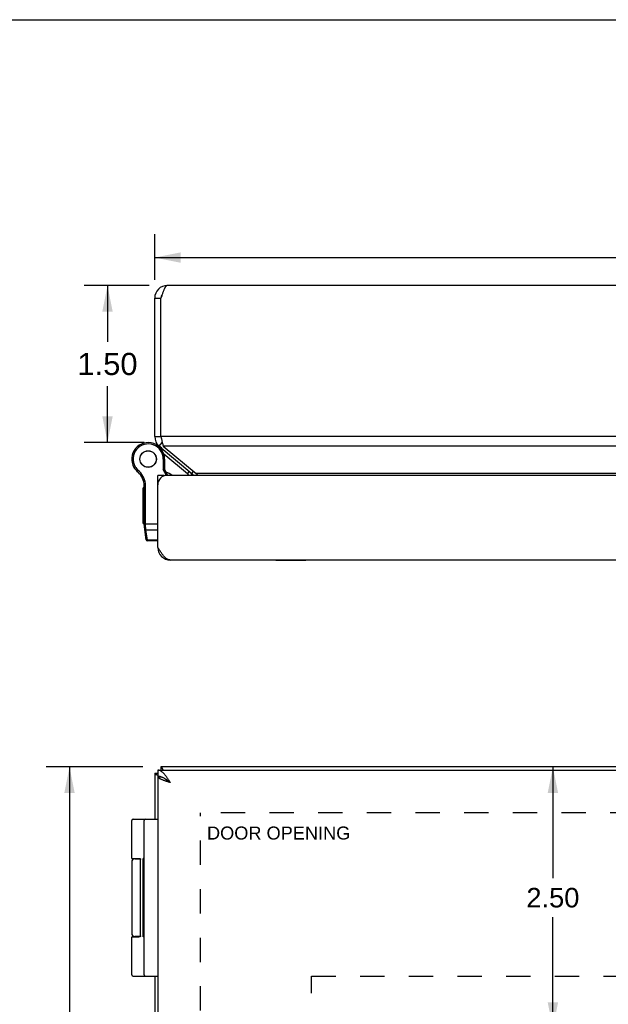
# Model space of a CAD drawing. Header units: inches. Extents: x 0 to 42.3, y 0 to 27.4.
# Tile 8 of 13: x 5 to 10.7, y 17.9 to 27.4. Entities that reach past the tile are written whole.
import ezdxf

# ---------------------------------------------------------------- set-up
doc = ezdxf.new("R2010")
doc.units = ezdxf.units.IN
doc.header["$LTSCALE"] = 2.325389
doc.header["$MEASUREMENT"] = 0
doc.linetypes.add('HIDDEN', pattern=[0.2, 0.1, -0.1])
doc.layers.get('0').update_dxf_attribs({"linetype": 'CONTINUOUS'})
for name, color, linetype in [('02___PRT_ALL_AXES', 7, 'CONTINUOUS'), ('06___PRT_ALL_SURFS', 7, 'CONTINUOUS'), ('DEFAULT_2', 8, 'HIDDEN'), ('DIMENSIONS', 7, 'CONTINUOUS')]:
    doc.layers.add(name, color=color, linetype=linetype)
doc.styles.get("Standard").update_dxf_attribs({"font": 'arial.ttf'})
doc.dimstyles.new('DIMSTYLE_1', dxfattribs={"dimtxt": 0.186528, "dimasz": 0.248705, "dimexe": 0.09, "dimexo": 0.07, "dimgap": 0.0375, "dimtad": 0, "dimtih": 1, "dimtoh": 1, "dimzin": 4, "dimdsep": 46, "dimtxsty": 'Standard', "dimblk": '_FILLED', "dimblk1": '_FILLED', "dimblk2": '_FILLED', "dimcen": 0.09, "dimazin": 1, "dimtfac": 1, "dimtofl": 0, "dimtmove": 0, "dimatfit": 3, "dimldrblk": '_FILLED', "dimfxl": 0, "dimtolj": 1, "dimtzin": 4, "dimarcsym": 0})
doc.dimstyles.new('DIMSTYLE_3', dxfattribs={"dimtxt": 0.211399, "dimasz": 0.248705, "dimexe": 0.09, "dimexo": 0.07, "dimgap": 0.0425, "dimtad": 0, "dimtih": 1, "dimtoh": 1, "dimzin": 4, "dimdsep": 46, "dimtxsty": 'Standard', "dimblk": '_FILLED', "dimblk1": '_FILLED', "dimblk2": '_FILLED', "dimcen": 0.09, "dimazin": 1, "dimtfac": 1, "dimtofl": 0, "dimtmove": 0, "dimatfit": 3, "dimldrblk": '_FILLED', "dimfxl": 0, "dimtolj": 1, "dimtzin": 4, "dimarcsym": 0})

# ---------------------------------------------------------------- blocks, each defined once
blk = doc.blocks.new('_FILLED')
at = {"color": 0, "linetype": 'ByBlock'}
blk.add_solid([(0, 0), (-1, 0.2), (-1, -0.2)], dxfattribs=at)
blk = doc.blocks.new('*D6')
at = {"layer": 'DIMENSIONS', "color": 2, "linetype": 'Continuous'}
for p, q in [((6.2243, 20.2099), (5.2997, 20.2099)), ((5.5236, 20.2099), (5.5236, 13.9213)), ((5.5236, 7.2099), (5.5236, 13.4985)), ((6.2243, 7.2099), (5.2997, 7.2099))]:
    blk.add_line(p, q, dxfattribs=at)
at = {"layer": 'DIMENSIONS', "color": 2, "linetype": 'Continuous', "xscale": 0.2487046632, "yscale": 0.2487046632, "zscale": 0.2487046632}
for p, rotation in [((5.5236, 20.2099), 90), ((5.5236, 7.2099), 270)]:
    blk.add_blockref('_FILLED', p, dxfattribs=dict(at, rotation=rotation))
at = {"layer": 'DIMENSIONS', "color": 2, "linetype": 'Continuous', "insert": (5.5236, 13.8156), "char_height": 0.2114, "width": 0.738718, "attachment_point": 2, "line_spacing_factor": 0.9}
blk.add_mtext('13.00', dxfattribs=at)
blk = doc.blocks.new('*D15')
at = {"layer": 'DIMENSIONS', "color": 2, "linetype": 'Continuous'}
for p, q in [((6.2843, 24.8149), (5.663, 24.8149)), ((5.8869, 24.8149), (5.8869, 24.2758)), ((5.8869, 23.3139), (5.8869, 23.853)), ((6.2365, 23.3139), (5.663, 23.3139))]:
    blk.add_line(p, q, dxfattribs=at)
at = {"layer": 'DIMENSIONS', "color": 2, "linetype": 'Continuous', "xscale": 0.2487046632, "yscale": 0.2487046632, "zscale": 0.2487046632}
for p, rotation in [((5.8869, 24.8149), 90), ((5.8869, 23.3139), 270)]:
    blk.add_blockref('_FILLED', p, dxfattribs=dict(at, rotation=rotation))
at = {"layer": 'DIMENSIONS', "color": 2, "linetype": 'Continuous', "insert": (5.8869, 24.1701), "char_height": 0.2114, "width": 0.574471, "attachment_point": 2, "line_spacing_factor": 0.9}
blk.add_mtext('1.50', dxfattribs=at)
blk = doc.blocks.new('*D19')
at = {"layer": 'DIMENSIONS', "color": 2, "linetype": 'Continuous'}
for p, q in [((10.1452, 20.2099), (10.1452, 19.1464)), ((10.1452, 17.7099), (10.1452, 18.7734))]:
    blk.add_line(p, q, dxfattribs=at)
at = {"layer": 'DIMENSIONS', "color": 2, "linetype": 'Continuous', "xscale": 0.2487046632, "yscale": 0.2487046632, "zscale": 0.2487046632}
for p, rotation in [((10.1452, 20.2099), 90), ((10.1452, 17.7099), 270)]:
    blk.add_blockref('_FILLED', p, dxfattribs=dict(at, rotation=rotation))
at = {"layer": 'DIMENSIONS', "color": 2, "linetype": 'Continuous', "insert": (10.1452, 19.0532), "char_height": 0.18653, "width": 0.506886, "attachment_point": 2, "line_spacing_factor": 0.9}
blk.add_mtext('2.50', dxfattribs=at)
blk = doc.blocks.new('*D20')
at = {"layer": 'DIMENSIONS', "color": 2, "linetype": 'Continuous'}
for p, q in [((6.3384, 24.869), (6.3384, 25.3062)), ((18.3384, 24.869), (18.3384, 25.3062)), ((6.3384, 25.0824), (11.8634, 25.0824)), ((18.3384, 25.0824), (12.8135, 25.0824))]:
    blk.add_line(p, q, dxfattribs=at)
at = {"layer": 'DIMENSIONS', "color": 2, "linetype": 'Continuous', "xscale": 0.2487046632, "yscale": 0.2487046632, "zscale": 0.2487046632, "rotation": 180}
blk.add_blockref('_FILLED', (6.3384, 25.0824), dxfattribs=at)
at = {"layer": 'DIMENSIONS', "color": 2, "linetype": 'Continuous', "xscale": 0.2487046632, "yscale": 0.2487046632, "zscale": 0.2487046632}
blk.add_blockref('_FILLED', (18.3384, 25.0824), dxfattribs=at)
at = {"layer": 'DIMENSIONS', "color": 2, "linetype": 'Continuous', "insert": (12.3384, 25.1881), "char_height": 0.2114, "width": 0.738718, "attachment_point": 2, "line_spacing_factor": 0.9}
blk.add_mtext('12.00', dxfattribs=at)

msp = doc.modelspace()

# ---------------------------------------------------------------- linework, layer by layer
at = {"color": 7, "linetype": 'Continuous'}
for p, q in [((0, 27.3575), (42.2798, 27.3575)), ((6.3384, 24.6949), (6.3984, 24.6949)), ((6.3384, 23.3709), (6.3984, 23.3709)), ((6.3333, 23.3014), (6.333, 23.3015)), ((6.3813, 23.2789), (6.4106, 23.3139)), ((6.3999, 23.2515), (6.4057, 23.2585)), ((6.6515, 23.013), (6.4257, 23.2025)), ((6.1395, 23.0755), (6.1507, 23.0821)), ((6.1395, 23.0755), (6.1508, 23.082)), ((6.1395, 23.0755), (6.1395, 23.0755)), ((6.1508, 23.082), (6.1507, 23.0821)), ((6.42, 23.1549), (6.42, 23.0567)), ((6.433, 23.1549), (6.42, 23.1549)), ((6.433, 23.1549), (6.433, 23.0599)), ((6.1694, 23.0395), (6.1779, 23.0494)), ((6.4279, 22.9994), (6.3679, 22.9994)), ((6.433, 23.0599), (6.42, 23.0567)), ((6.4501, 22.999), (6.42, 23.0567)), ((6.4279, 22.9994), (6.4279, 22.9942)), ((6.4645, 22.9994), (6.433, 23.0599)), ((6.6515, 23.013), (6.6708, 23.036)), ((6.6946, 23.016), (6.7106, 23.035)), ((6.2364, 22.9188), (6.2492, 22.9208)), ((6.2379, 22.5231), (6.2379, 22.8996)), ((6.2379, 22.8996), (6.2509, 22.8996)), ((6.2509, 22.5199), (6.2509, 22.8996)), ((6.3679, 22.939), (6.3729, 22.939)), ((6.2379, 22.535), (6.3679, 22.535)), ((6.2476, 22.52), (6.2481, 22.52)), ((6.2481, 22.52), (6.2485, 22.52)), ((6.2491, 22.52), (6.2496, 22.52)), ((6.2496, 22.52), (6.25, 22.52)), ((6.25, 22.52), (6.2504, 22.52)), ((6.2504, 22.52), (6.2509, 22.5199)), ((6.2509, 22.5187), (6.2509, 22.5199)), ((6.2509, 22.5174), (6.2509, 22.5187)), ((6.2509, 22.5161), (6.2509, 22.5174)), ((6.2509, 22.5148), (6.2509, 22.5161)), ((6.251, 22.5136), (6.2509, 22.5148)), ((6.251, 22.5123), (6.251, 22.5136)), ((6.2511, 22.5111), (6.251, 22.5123)), ((6.2512, 22.5099), (6.2511, 22.5111)), ((6.2512, 22.5086), (6.2512, 22.5099)), ((6.2513, 22.5074), (6.2512, 22.5086)), ((6.2563, 22.3826), (6.2391, 22.5058)), ((6.2514, 22.5062), (6.2513, 22.5074)), ((6.2515, 22.505), (6.2514, 22.5062)), ((6.2516, 22.5038), (6.2515, 22.505)), ((6.2517, 22.5027), (6.2516, 22.5038)), ((6.2518, 22.5015), (6.2517, 22.5027)), ((6.2519, 22.5004), (6.2518, 22.5015)), ((6.2543, 22.4791), (6.2519, 22.5004)), ((6.2684, 22.378), (6.2543, 22.4791)), ((6.2543, 22.4791), (6.3679, 22.4791)), ((6.2692, 22.3714), (6.2684, 22.378)), ((6.3679, 22.378), (6.2684, 22.378)), ((6.3679, 22.3714), (6.2692, 22.3714)), ((6.3689, 22.2937), (6.3772, 22.2948)), ((6.3679, 20.1799), (6.3679, 20.1199)), ((6.3984, 20.2099), (6.3984, 20.1799)), ((6.3384, 20.1499), (6.3679, 20.1499)), ((6.3689, 20.1149), (6.3992, 20.1149)), ((6.131, 19.7099), (6.3679, 19.7099)), ((6.2379, 18.2229), (6.2379, 19.6969)), ((6.148, 19.3299), (6.202, 19.3299)), ((6.2035, 18.5949), (6.2035, 19.3249)), ((6.118, 18.5849), (6.1879, 18.5849)), ((6.202, 18.5899), (6.148, 18.5899)), ((6.131, 18.2099), (6.3679, 18.2099))]:
    msp.add_line(p, q, dxfattribs=at)
at = {"color": 3, "linetype": 'Continuous'}
for p, q in [((18.2184, 24.8149), (6.4584, 24.8149)), ((6.3384, 23.3709), (6.3384, 24.6949)), ((6.3984, 23.3709), (6.3984, 24.6949)), ((6.3984, 23.3709), (6.4011, 23.3578)), ((18.2784, 23.3709), (6.3984, 23.3709)), ((6.3813, 23.2789), (6.6946, 23.016)), ((6.4198, 23.2789), (6.7332, 23.016)), ((18.257, 23.2789), (6.4198, 23.2789)), ((6.3679, 22.3094), (6.3679, 22.9994)), ((18.2179, 22.9994), (6.4579, 22.9994)), ((17.9436, 23.016), (6.7332, 23.016)), ((18.1879, 22.1894), (6.4879, 22.1894)), ((6.3679, 20.1799), (18.3079, 20.1799)), ((18.2784, 20.2099), (6.3984, 20.2099)), ((6.3384, 20.1499), (6.3384, 19.7099)), ((6.3679, 20.1149), (6.3679, 7.3049)), ((6.3689, 20.1149), (6.3679, 20.1149)), ((6.3931, 20.1166), (6.3948, 20.1149)), ((6.3384, 18.2099), (6.3384, 9.2099))]:
    msp.add_line(p, q, dxfattribs=at)
for points in [[(6.4584, 24.8149), (6.4563, 24.8147), (6.4541, 24.8142), (6.452, 24.8132), (6.4498, 24.8119), (6.4477, 24.8102), (6.4456, 24.8082), (6.4434, 24.8058), (6.4413, 24.803), (6.4391, 24.7999), (6.437, 24.7965), (6.4348, 24.7928), (6.4327, 24.7887), (6.4306, 24.7844), (6.4284, 24.7798), (6.4263, 24.7749), (6.4241, 24.7697), (6.422, 24.7644), (6.4198, 24.7588), (6.4177, 24.753), (6.4156, 24.747), (6.4134, 24.7408), (6.4113, 24.7345), (6.4091, 24.7281), (6.407, 24.7216), (6.4048, 24.715), (6.4027, 24.7083), (6.4006, 24.7016), (6.3984, 24.6949)], [(6.4011, 23.3578), (6.4024, 23.3513), (6.4038, 23.3449), (6.4051, 23.3385), (6.4064, 23.3323), (6.4078, 23.3262), (6.4091, 23.3202), (6.4105, 23.3143), (6.4118, 23.3086), (6.4131, 23.3031), (6.4145, 23.2978), (6.4158, 23.2927), (6.4172, 23.2879), (6.4185, 23.2833), (6.4198, 23.2789)], [(6.7332, 23.016), (6.7368, 23.0131), (6.7404, 23.0099), (6.7439, 23.0066), (6.7475, 23.003), (6.751, 22.9994)], [(6.4879, 22.1894), (6.4836, 22.1896), (6.4793, 22.1901), (6.475, 22.1911), (6.4707, 22.1924), (6.4664, 22.1941), (6.4621, 22.1961), (6.4579, 22.1985), (6.4536, 22.2013), (6.4493, 22.2044), (6.445, 22.2078), (6.4407, 22.2115), (6.4364, 22.2156), (6.4322, 22.2199), (6.4279, 22.2245), (6.4236, 22.2294), (6.4193, 22.2345), (6.415, 22.2399), (6.4107, 22.2455), (6.4064, 22.2513), (6.4022, 22.2573), (6.3979, 22.2635), (6.3936, 22.2697), (6.3893, 22.2761), (6.385, 22.2827), (6.3807, 22.2893), (6.3764, 22.2959), (6.3722, 22.3026), (6.3679, 22.3094)], [(6.4879, 20.0599), (6.4836, 20.0666), (6.4793, 20.0733), (6.475, 20.08), (6.4707, 20.0866), (6.4664, 20.0931), (6.4621, 20.0995), (6.4579, 20.1058), (6.4536, 20.112), (6.4493, 20.118), (6.445, 20.1237), (6.4407, 20.1293), (6.4364, 20.1347), (6.4322, 20.1398), (6.4279, 20.1447), (6.4236, 20.1494), (6.4193, 20.1537), (6.415, 20.1577), (6.4107, 20.1615), (6.4064, 20.1649), (6.4022, 20.168), (6.3979, 20.1708), (6.3936, 20.1732), (6.3893, 20.1752), (6.385, 20.1769), (6.3807, 20.1782), (6.3764, 20.1791), (6.3722, 20.1797), (6.3679, 20.1799)], [(6.3984, 20.2099), (6.3998, 20.2097), (6.4011, 20.2092), (6.4024, 20.2083), (6.4038, 20.207), (6.4051, 20.2055), (6.4064, 20.2035), (6.4078, 20.2013), (6.4091, 20.1986), (6.4105, 20.1957), (6.4118, 20.1925), (6.4131, 20.1889), (6.4145, 20.1851), (6.4158, 20.181), (6.4162, 20.1799)], [(6.3384, 20.1499), (6.3386, 20.1486), (6.3391, 20.1472), (6.34, 20.1459), (6.3413, 20.1445), (6.3428, 20.1432), (6.3448, 20.1419), (6.347, 20.1405), (6.3497, 20.1392), (6.3526, 20.1378), (6.3558, 20.1365), (6.3594, 20.1352), (6.3632, 20.1338), (6.3673, 20.1325), (6.3679, 20.1323)], [(6.4879, 20.0599), (6.4817, 20.0619), (6.4755, 20.0638), (6.4694, 20.0658), (6.4634, 20.0677), (6.4574, 20.0697), (6.4514, 20.0717), (6.4456, 20.0736), (6.4399, 20.0756), (6.4343, 20.0776), (6.4288, 20.0795), (6.4235, 20.0815), (6.4184, 20.0835), (6.4135, 20.0854), (6.4087, 20.0874), (6.4042, 20.0894), (6.3999, 20.0913), (6.3958, 20.0933), (6.392, 20.0952), (6.3884, 20.0972), (6.3851, 20.0992), (6.382, 20.1011), (6.3793, 20.1031), (6.3768, 20.1051), (6.3746, 20.107), (6.3727, 20.109), (6.3711, 20.111), (6.3699, 20.1129), (6.3689, 20.1149)]]:
    msp.add_lwpolyline(points, dxfattribs=at)
at = {"color": 7, "linetype": 'Continuous'}
for points in [[(6.2379, 22.5231), (6.2379, 22.523), (6.2379, 22.523), (6.2379, 22.5229), (6.2379, 22.5229), (6.2379, 22.5228), (6.2379, 22.5228), (6.238, 22.5227), (6.238, 22.5227), (6.238, 22.5226), (6.238, 22.5226), (6.2381, 22.5225), (6.2381, 22.5225), (6.2382, 22.5224), (6.2382, 22.5224), (6.2383, 22.5223), (6.2383, 22.5223), (6.2384, 22.5222), (6.2385, 22.5222), (6.2385, 22.5221), (6.2386, 22.5221), (6.2387, 22.522), (6.2387, 22.522), (6.2388, 22.5219), (6.2389, 22.5219), (6.239, 22.5218), (6.2391, 22.5218), (6.2392, 22.5217), (6.2393, 22.5217), (6.2394, 22.5216), (6.2395, 22.5216), (6.2396, 22.5215), (6.2397, 22.5215), (6.2398, 22.5214), (6.2399, 22.5214), (6.24, 22.5214), (6.2401, 22.5213), (6.2403, 22.5213), (6.2404, 22.5212), (6.2405, 22.5212), (6.2407, 22.5211), (6.2408, 22.5211), (6.2409, 22.5211), (6.2411, 22.521), (6.2412, 22.521), (6.2414, 22.5209), (6.2415, 22.5209), (6.2417, 22.5209), (6.2418, 22.5208), (6.242, 22.5208), (6.2421, 22.5208), (6.2423, 22.5207), (6.2425, 22.5207), (6.2426, 22.5207), (6.2428, 22.5206), (6.243, 22.5206), (6.2432, 22.5206), (6.2433, 22.5205), (6.2435, 22.5205), (6.2437, 22.5205), (6.2439, 22.5204), (6.2441, 22.5204), (6.2442, 22.5204), (6.2444, 22.5204), (6.2446, 22.5203), (6.2448, 22.5203), (6.245, 22.5203), (6.2452, 22.5203), (6.2454, 22.5202), (6.2456, 22.5202), (6.2458, 22.5202), (6.246, 22.5202), (6.2462, 22.5202), (6.2464, 22.5201), (6.2466, 22.5201), (6.2468, 22.5201), (6.247, 22.5201), (6.2472, 22.5201), (6.2476, 22.52)], [(6.2485, 22.52), (6.2487, 22.52), (6.2491, 22.52)], [(6.2391, 22.5058), (6.2391, 22.5056), (6.2391, 22.5055), (6.2391, 22.5054), (6.2392, 22.5053), (6.2392, 22.5052), (6.2392, 22.5051), (6.2393, 22.505), (6.2393, 22.5048), (6.2394, 22.5047), (6.2394, 22.5046), (6.2395, 22.5045), (6.2395, 22.5044), (6.2396, 22.5043), (6.2396, 22.5042), (6.2397, 22.5041), (6.2398, 22.504), (6.2399, 22.5039), (6.2399, 22.5038), (6.24, 22.5037), (6.2401, 22.5036), (6.2402, 22.5035), (6.2403, 22.5034), (6.2404, 22.5033), (6.2405, 22.5032), (6.2406, 22.5031), (6.2407, 22.503), (6.2408, 22.5029), (6.2409, 22.5028), (6.241, 22.5027), (6.2411, 22.5026), (6.2412, 22.5025), (6.2413, 22.5024), (6.2415, 22.5023), (6.2416, 22.5023), (6.2417, 22.5022), (6.2419, 22.5021), (6.242, 22.502), (6.2421, 22.5019), (6.2423, 22.5019), (6.2424, 22.5018), (6.2426, 22.5017), (6.2427, 22.5016), (6.2429, 22.5016), (6.243, 22.5015), (6.2432, 22.5014), (6.2433, 22.5014), (6.2435, 22.5013), (6.2437, 22.5012), (6.2438, 22.5012), (6.244, 22.5011), (6.2442, 22.5011), (6.2443, 22.501), (6.2445, 22.501), (6.2447, 22.5009), (6.2449, 22.5009), (6.245, 22.5008), (6.2452, 22.5008), (6.2454, 22.5007), (6.2456, 22.5007), (6.2458, 22.5006), (6.246, 22.5006), (6.2462, 22.5006), (6.2464, 22.5005), (6.2465, 22.5005), (6.2467, 22.5005), (6.2469, 22.5004), (6.2471, 22.5004), (6.2473, 22.5004), (6.2475, 22.5004), (6.2477, 22.5003), (6.2479, 22.5003), (6.2481, 22.5003), (6.2484, 22.5003), (6.2486, 22.5003), (6.2488, 22.5003), (6.249, 22.5003), (6.2492, 22.5003), (6.2494, 22.5003), (6.2496, 22.5003), (6.2498, 22.5003), (6.25, 22.5003), (6.2502, 22.5003), (6.2504, 22.5003), (6.2507, 22.5003), (6.2509, 22.5003), (6.2511, 22.5003), (6.2513, 22.5003), (6.2515, 22.5003), (6.2517, 22.5003), (6.2519, 22.5004)], [(6.2414, 22.4889), (6.2415, 22.4887), (6.2415, 22.4885), (6.2415, 22.4884), (6.2416, 22.4882), (6.2416, 22.488), (6.2417, 22.4878), (6.2417, 22.4876), (6.2418, 22.4874), (6.2418, 22.4872), (6.2419, 22.487), (6.2419, 22.4869), (6.242, 22.4867), (6.2421, 22.4865), (6.2422, 22.4863), (6.2422, 22.4861), (6.2423, 22.4859), (6.2424, 22.4858), (6.2425, 22.4856), (6.2426, 22.4854), (6.2427, 22.4852), (6.2428, 22.4851), (6.2429, 22.4849), (6.243, 22.4847), (6.2431, 22.4846), (6.2432, 22.4844), (6.2433, 22.4842), (6.2434, 22.4841), (6.2436, 22.4839), (6.2437, 22.4838), (6.2438, 22.4836), (6.2439, 22.4834), (6.2441, 22.4833), (6.2442, 22.4831), (6.2443, 22.483), (6.2445, 22.4829), (6.2446, 22.4827), (6.2448, 22.4826), (6.2449, 22.4824), (6.2451, 22.4823), (6.2452, 22.4822), (6.2454, 22.482), (6.2456, 22.4819), (6.2457, 22.4818), (6.2459, 22.4817), (6.246, 22.4815), (6.2462, 22.4814), (6.2464, 22.4813), (6.2466, 22.4812), (6.2467, 22.4811), (6.2469, 22.481), (6.2471, 22.4809), (6.2473, 22.4808), (6.2475, 22.4807), (6.2476, 22.4806), (6.2478, 22.4805), (6.248, 22.4804), (6.2482, 22.4803), (6.2484, 22.4802), (6.2486, 22.4801), (6.2488, 22.48), (6.249, 22.48), (6.2492, 22.4799), (6.2494, 22.4798), (6.2496, 22.4798), (6.2498, 22.4797), (6.25, 22.4796), (6.2502, 22.4796), (6.2504, 22.4795), (6.2506, 22.4795), (6.2509, 22.4794), (6.2511, 22.4794), (6.2513, 22.4793), (6.2515, 22.4793), (6.2517, 22.4793), (6.2519, 22.4792), (6.2521, 22.4792), (6.2523, 22.4792), (6.2526, 22.4792), (6.2528, 22.4791), (6.253, 22.4791), (6.2532, 22.4791), (6.2534, 22.4791), (6.2536, 22.4791), (6.2539, 22.4791), (6.2541, 22.4791), (6.2543, 22.4791)], [(6.2556, 22.3878), (6.2556, 22.3876), (6.2556, 22.3874), (6.2557, 22.3872), (6.2557, 22.387), (6.2557, 22.3868), (6.2558, 22.3867), (6.2558, 22.3865), (6.2559, 22.3863), (6.256, 22.3861), (6.256, 22.3859), (6.2561, 22.3857), (6.2562, 22.3855), (6.2562, 22.3854), (6.2563, 22.3852), (6.2564, 22.385), (6.2565, 22.3848), (6.2565, 22.3846), (6.2566, 22.3845), (6.2567, 22.3843), (6.2568, 22.3841), (6.2569, 22.3839), (6.257, 22.3838), (6.2571, 22.3836), (6.2572, 22.3834), (6.2573, 22.3833), (6.2575, 22.3831), (6.2576, 22.3829), (6.2577, 22.3828), (6.2578, 22.3826), (6.258, 22.3825), (6.2581, 22.3823), (6.2582, 22.3822), (6.2583, 22.382), (6.2585, 22.3819), (6.2586, 22.3817), (6.2588, 22.3816), (6.2589, 22.3814), (6.2591, 22.3813), (6.2592, 22.3812), (6.2594, 22.381), (6.2595, 22.3809), (6.2597, 22.3808), (6.2599, 22.3807), (6.26, 22.3805), (6.2602, 22.3804), (6.2604, 22.3803), (6.2605, 22.3802), (6.2607, 22.3801), (6.2609, 22.3799), (6.2611, 22.3798), (6.2612, 22.3797), (6.2614, 22.3796), (6.2616, 22.3795), (6.2618, 22.3794), (6.262, 22.3793), (6.2622, 22.3793), (6.2624, 22.3792), (6.2626, 22.3791), (6.2628, 22.379), (6.2629, 22.3789), (6.2631, 22.3788), (6.2633, 22.3788), (6.2635, 22.3787), (6.2638, 22.3786), (6.264, 22.3786), (6.2642, 22.3785), (6.2644, 22.3785), (6.2646, 22.3784), (6.2648, 22.3784), (6.265, 22.3783), (6.2652, 22.3783), (6.2654, 22.3782), (6.2656, 22.3782), (6.2658, 22.3781), (6.2661, 22.3781), (6.2663, 22.3781), (6.2665, 22.3781), (6.2667, 22.378), (6.2669, 22.378), (6.2671, 22.378), (6.2674, 22.378), (6.2676, 22.378), (6.2678, 22.378), (6.268, 22.378), (6.2682, 22.378), (6.2684, 22.378)], [(6.4022, 20.1139), (6.3979, 20.1153), (6.3936, 20.1165), (6.3893, 20.1175), (6.385, 20.1184), (6.3807, 20.119), (6.3764, 20.1195), (6.3722, 20.1198), (6.3679, 20.1199)], [(6.4407, 20.0946), (6.4364, 20.0973), (6.4322, 20.0999), (6.4279, 20.1023), (6.4236, 20.1046), (6.4193, 20.1068), (6.415, 20.1088), (6.4107, 20.1107), (6.4064, 20.1124), (6.4022, 20.1139)], [(6.4879, 20.0599), (6.4839, 20.0624), (6.48, 20.0649), (6.4762, 20.0674), (6.4723, 20.0699), (6.4686, 20.0724), (6.4649, 20.0749), (6.4613, 20.0774), (6.4579, 20.0799), (6.4545, 20.0824), (6.4513, 20.0849), (6.4483, 20.0874), (6.4454, 20.0899), (6.4428, 20.0924), (6.4403, 20.0949), (6.4402, 20.0949)], [(6.4879, 20.0599), (6.4836, 20.0633), (6.4793, 20.0666), (6.475, 20.0699), (6.4707, 20.0732), (6.4664, 20.0765), (6.4621, 20.0797), (6.4579, 20.0829), (6.4536, 20.0859), (6.4493, 20.0889), (6.445, 20.0918), (6.4407, 20.0946)], [(6.118, 19.3349), (6.1879, 19.3349), (6.1885, 19.3349), (6.1891, 19.3349), (6.1897, 19.3348), (6.1902, 19.3348), (6.1908, 19.3348), (6.1913, 19.3347), (6.1918, 19.3347), (6.1923, 19.3346), (6.1928, 19.3346), (6.1932, 19.3345), (6.1936, 19.3345), (6.194, 19.3344), (6.1944, 19.3343), (6.1948, 19.3342), (6.1951, 19.3342), (6.1954, 19.3341), (6.1958, 19.334), (6.1961, 19.3339), (6.1964, 19.3338), (6.1967, 19.3337), (6.1969, 19.3336), (6.1972, 19.3335), (6.1975, 19.3334), (6.1977, 19.3333), (6.1979, 19.3332), (6.1982, 19.3331), (6.1984, 19.333), (6.1986, 19.3328), (6.1988, 19.3327), (6.199, 19.3326), (6.1992, 19.3325), (6.1994, 19.3324), (6.1996, 19.3323), (6.1997, 19.3321), (6.1999, 19.332), (6.2001, 19.3319), (6.2002, 19.3318), (6.2004, 19.3317), (6.2005, 19.3315), (6.2006, 19.3314), (6.2008, 19.3313), (6.2009, 19.3312), (6.201, 19.3311), (6.2011, 19.3309), (6.2013, 19.3308), (6.2014, 19.3307), (6.2015, 19.3306), (6.2016, 19.3304), (6.2017, 19.3303), (6.2018, 19.3302), (6.2019, 19.3301), (6.2019, 19.33), (6.202, 19.3298), (6.2021, 19.3297), (6.2022, 19.3296), (6.2023, 19.3295), (6.2023, 19.3293), (6.2024, 19.3292), (6.2025, 19.3291), (6.2025, 19.329), (6.2026, 19.3289), (6.2027, 19.3288), (6.2027, 19.3286), (6.2028, 19.3285), (6.2028, 19.3284), (6.2029, 19.3283), (6.2029, 19.3282), (6.203, 19.3281), (6.203, 19.3279), (6.203, 19.3278), (6.2031, 19.3277), (6.2031, 19.3276), (6.2032, 19.3275), (6.2032, 19.3274), (6.2032, 19.3273), (6.2032, 19.3272), (6.2033, 19.327), (6.2033, 19.3269), (6.2033, 19.3268), (6.2034, 19.3267), (6.2034, 19.3266), (6.2034, 19.3265), (6.2034, 19.3264), (6.2034, 19.3263), (6.2034, 19.3262), (6.2035, 19.3261), (6.2035, 19.326), (6.2035, 19.3259), (6.2035, 19.3257), (6.2035, 19.3256), (6.2035, 19.3255), (6.2035, 19.3254), (6.2035, 19.3253), (6.2035, 19.3252), (6.2035, 19.3251), (6.2035, 19.325), (6.2035, 19.3249)], [(6.2035, 18.5949), (6.2035, 18.5948), (6.2035, 18.5947), (6.2035, 18.5946), (6.2035, 18.5945), (6.2035, 18.5944), (6.2035, 18.5943), (6.2035, 18.5941), (6.2035, 18.594), (6.2035, 18.5939), (6.2035, 18.5938), (6.2035, 18.5937), (6.2034, 18.5936), (6.2034, 18.5935), (6.2034, 18.5934), (6.2034, 18.5933), (6.2034, 18.5932), (6.2034, 18.5931), (6.2033, 18.593), (6.2033, 18.5928), (6.2033, 18.5927), (6.2032, 18.5926), (6.2032, 18.5925), (6.2032, 18.5924), (6.2032, 18.5923), (6.2031, 18.5922), (6.2031, 18.5921), (6.203, 18.5919), (6.203, 18.5918), (6.203, 18.5917), (6.2029, 18.5916), (6.2029, 18.5915), (6.2028, 18.5914), (6.2028, 18.5913), (6.2027, 18.5911), (6.2027, 18.591), (6.2026, 18.5909), (6.2025, 18.5908), (6.2025, 18.5907), (6.2024, 18.5906), (6.2023, 18.5904), (6.2023, 18.5903), (6.2022, 18.5902), (6.2021, 18.5901), (6.202, 18.59), (6.2019, 18.5898), (6.2019, 18.5897), (6.2018, 18.5896), (6.2017, 18.5895), (6.2016, 18.5893), (6.2015, 18.5892), (6.2014, 18.5891), (6.2013, 18.589), (6.2011, 18.5889), (6.201, 18.5887), (6.2009, 18.5886), (6.2008, 18.5885), (6.2006, 18.5884), (6.2005, 18.5882), (6.2004, 18.5881), (6.2002, 18.588), (6.2001, 18.5879), (6.1999, 18.5878), (6.1997, 18.5876), (6.1996, 18.5875), (6.1994, 18.5874), (6.1992, 18.5873), (6.199, 18.5872), (6.1988, 18.587), (6.1986, 18.5869), (6.1984, 18.5868), (6.1982, 18.5867), (6.1979, 18.5866), (6.1977, 18.5865), (6.1975, 18.5864), (6.1972, 18.5863), (6.1969, 18.5862), (6.1967, 18.5861), (6.1964, 18.586), (6.1961, 18.5859), (6.1958, 18.5858), (6.1954, 18.5857), (6.1951, 18.5856), (6.1948, 18.5855), (6.1944, 18.5855), (6.194, 18.5854), (6.1936, 18.5853), (6.1932, 18.5853), (6.1928, 18.5852), (6.1923, 18.5851), (6.1918, 18.5851), (6.1913, 18.585), (6.1908, 18.585), (6.1902, 18.585), (6.1897, 18.5849), (6.1891, 18.5849), (6.1885, 18.5849), (6.1879, 18.5849)]]:
    msp.add_lwpolyline(points, dxfattribs=at)
at = {"color": 3, "linetype": 'Continuous'}
for centre, radius, start, end in [((6.4584, 24.6949), 0.12, 90, 180), ((6.4584, 23.3709), 0.12, 180, 230), ((6.4579, 22.9094), 0.09, 90, 180), ((6.6561, 22.97), 0.06, 29.2812, 50), ((6.4879, 22.3094), 0.12, 180, 270)]:
    msp.add_arc(centre, radius, start, end, dxfattribs=at)
at = {"color": 7, "linetype": 'Continuous'}
for centre, radius, start, end in [((6.4584, 24.6949), 0.06, 144.27596, 180), ((6.4584, 23.3709), 0.06, 180, 203.15205), ((6.2755, 23.1549), 0.1575, 0, 210.26499), ((6.2755, 23.1549), 0.1445, 0, 210.26499), ((6.2386, 23.0593), 0.26, 50, 68.622), ((6.2755, 23.1549), 0.1575, 210.27865, 232.68689), ((6.2623, 23.1471), 0.1421, 210.26499, 229.20673), ((6.2623, 23.1471), 0.1291, 210.26499, 229.20673), ((6.0388, 22.8881), 0.2, 8.84009, 49.20673), ((6.0388, 22.8881), 0.213, 8.84009, 49.20673), ((6.376, 22.8327), 0.21, 52.55141, 69.70189), ((6.5904, 22.9403), 0.095, 38.49293, 50), ((6.5904, 22.9403), 0.125, 28.23187, 50), ((6.1129, 22.8996), 0.125, 0, 8.84009), ((6.1129, 22.8996), 0.138, 0, 8.84009), ((6.3629, 22.5231), 0.125, 180, 187.96175), ((6.2692, 22.3844), 0.013, 187.97573, 270), ((6.131, 19.6969), 0.013, 90, 180), ((6.2509, 19.6969), 0.013, 90, 180), ((6.148, 19.2999), 0.03, 90, 180), ((6.148, 18.6199), 0.03, 180, 270), ((6.131, 18.2229), 0.013, 180, 270), ((6.2509, 18.2229), 0.013, 180, 270)]:
    msp.add_arc(centre, radius, start, end, dxfattribs=at)
at = {"layer": '02___PRT_ALL_AXES', "color": 7, "linetype": 'Continuous'}
for p, q in [((6.2279, 22.5402), (6.2279, 22.8806)), ((6.2379, 22.8806), (6.2279, 22.8806)), ((6.2379, 22.8722), (6.2279, 22.8722)), ((6.2379, 22.8203), (6.2279, 22.8203)), ((6.2379, 22.8119), (6.2279, 22.8119)), ((6.2379, 22.7419), (6.2279, 22.7419)), ((6.2379, 22.5404), (6.2279, 22.5404)), ((6.2379, 22.5402), (6.2279, 22.5402)), ((6.118, 19.3349), (6.118, 19.6969)), ((6.1975, 19.3334), (6.1975, 19.3299)), ((6.2279, 18.5867), (6.2279, 19.3359)), ((6.2379, 19.3359), (6.2279, 19.3359)), ((6.2379, 19.3305), (6.2279, 19.3305)), ((6.118, 19.2999), (6.118, 18.6199)), ((6.2379, 19.2325), (6.2279, 19.2325)), ((6.2379, 19.0845), (6.2279, 19.0845)), ((6.2379, 18.8494), (6.2279, 18.8494)), ((6.2379, 18.835), (6.2279, 18.835)), ((6.118, 18.2229), (6.118, 18.5849)), ((6.1975, 18.5899), (6.1975, 18.5864)), ((6.2379, 18.5867), (6.2279, 18.5867))]:
    msp.add_line(p, q, dxfattribs=at)
for radius in [0.079, 0.078]:
    msp.add_circle((6.2755, 23.1549), radius, dxfattribs=at)
at = {"layer": '06___PRT_ALL_SURFS', "color": 7, "linetype": 'Continuous'}
for p, q in [((7.496, 22.1844), (7.496, 22.1894)), ((7.7847, 22.1844), (7.496, 22.1844)), ((7.5681, 22.1844), (7.5681, 22.1894)), ((7.7125, 22.1844), (7.7125, 22.1894)), ((7.7847, 22.1844), (7.7847, 22.1894))]:
    msp.add_line(p, q, dxfattribs=at)
at = {"layer": 'DEFAULT_2', "color": 8, "linetype": 'HIDDEN'}
for p, q in [((6.7761, 7.6476), (6.7761, 19.7722)), ((17.9008, 19.7722), (6.7761, 19.7722)), ((7.8378, 9.2099), (7.8378, 18.2099)), ((7.8378, 18.2099), (16.2128, 18.2099))]:
    msp.add_line(p, q, dxfattribs=at)

# ---------------------------------------------------------------- texts
at = {"layer": 'DIMENSIONS', "color": 2, "linetype": 'Continuous', "insert": (7.5234, 19.6402), "char_height": 0.124352, "width": 1.368338, "attachment_point": 2, "line_spacing_factor": 0.9}
msp.add_mtext('DOOR OPENING', dxfattribs=at)

# ---------------------------------------------------------------- dimensions: what is measured, and where the dimension line sits
at = {"layer": 'DIMENSIONS', "color": 2, "linetype": 'Continuous'}
dim = msp.add_linear_dim(base=(18.3384, 25.0824), p1=(6.3384, 25.3762), p2=(18.3384, 25.3762), dimstyle='DIMSTYLE_3', dxfattribs=at)
dim.commit()
dim.dimension.update_dxf_attribs({"geometry": '*D20', "text_midpoint": (12.3474, 25.0812), "dimtype": 160})
for base, p1, p2, angle, dimstyle, picture, middle in [((5.8869, 23.3139), (6.3543, 24.8149), (6.3065, 23.3139), 270, 'DIMSTYLE_3', '*D15', (5.896, 24.0632)), ((5.5236, 20.2099), (6.2943, 7.2099), (6.2943, 20.2099), 90, 'DIMSTYLE_3', '*D6', (5.5325, 13.7087)), ((10.1452, 17.7099), (6.3984, 20.2099), (8.3378, 17.7099), 270, 'DIMSTYLE_1', '*D19', (10.1428, 18.9589))]:
    dim = msp.add_linear_dim(base=base, p1=p1, p2=p2, angle=angle, dimstyle=dimstyle, dxfattribs=at)
    dim.commit()
    dim.dimension.update_dxf_attribs({"geometry": picture, "text_midpoint": middle, "dimtype": 160})

doc.saveas('drawing.dxf')
